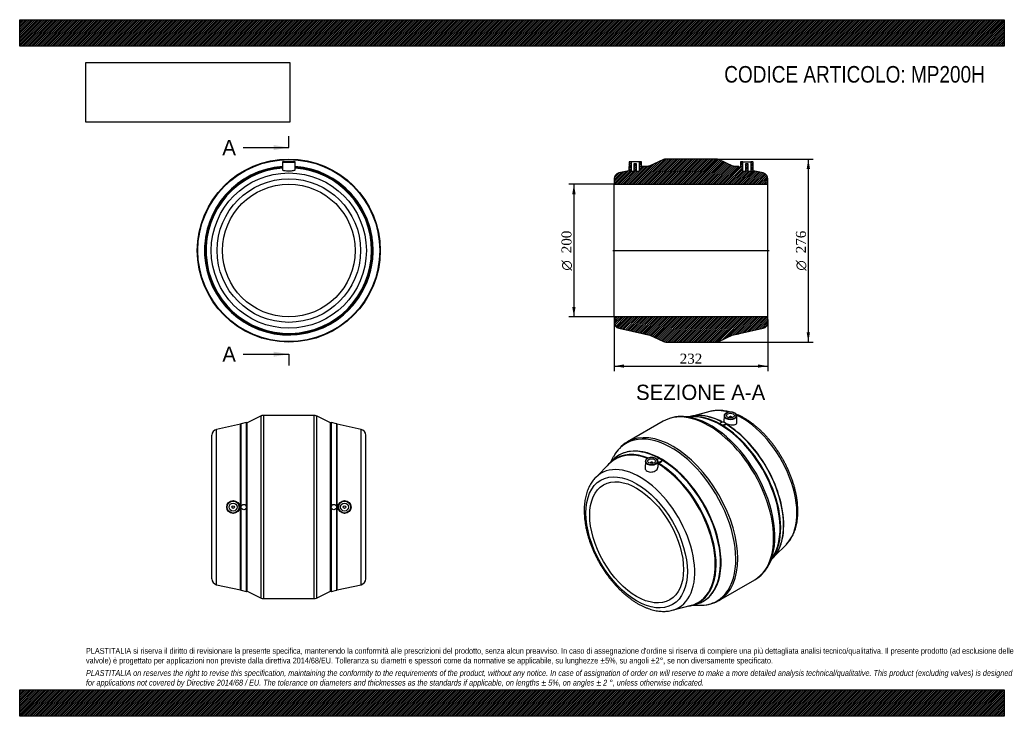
# Model space of a CAD drawing. Header units: millimetres. Extents: x 0 to 1485, y 0 to 1050.
import ezdxf
from ezdxf.enums import TextEntityAlignment as Align
from ezdxf.lldxf.tags import DXFTag

# ---------------------------------------------------------------- set-up
doc = ezdxf.new("R2010")
doc.units = ezdxf.units.MM
doc.header["$LTSCALE"] = 5
for name, color, linetype in [('Default', 7, 'Continuous'), ('DV4_Default', 7, 'Continuous'), ('MP200H', 7, 'Continuous')]:
    doc.layers.add(name, color=color, linetype=linetype)
doc.styles.add('SEACAD_Solid_Edge_ANSI', font='seans.ttf')
doc.styles.add('SEACAD_Solid_Edge_ANSI1_Symbols', font='semeca1.ttf')
doc.styles.add('SEACAD_Times_New_Roman', font='times.ttf')
tags = doc.linetypes.add('CENTER2', pattern=[28.575, 19.05, -3.175, 3.175, -3.175]).pattern_tags.tags
tags[10:11] = [DXFTag(74, 4), DXFTag(75, 0), DXFTag(340, '0'), DXFTag(46, 0.0), DXFTag(50, 0.0), DXFTag(44, 0.0), DXFTag(45, 0.0)]
tags[8:9] = [DXFTag(74, 4), DXFTag(75, 0), DXFTag(340, '0'), DXFTag(46, 0.0), DXFTag(50, 0.0), DXFTag(44, 0.0), DXFTag(45, 0.0)]
tags[6:7] = [DXFTag(74, 4), DXFTag(75, 0), DXFTag(340, '0'), DXFTag(46, 0.0), DXFTag(50, 0.0), DXFTag(44, 0.0), DXFTag(45, 0.0)]
tags[4:5] = [DXFTag(74, 4), DXFTag(75, 0), DXFTag(340, '0'), DXFTag(46, 0.0), DXFTag(50, 0.0), DXFTag(44, 0.0), DXFTag(45, 0.0)]
doc.dimstyles.new('ANSImm', dxfattribs={"dimtxt": 15, "dimasz": 15, "dimexe": 7.5, "dimexo": 0, "dimgap": 3.75, "dimtad": 1, "dimdsep": 46, "dimtxsty": 'SEACAD_Times_New_Roman', "dimblk1": '_SE_FILLED', "dimblk2": '_SE_FILLED', "dimsah": 1, "dimcen": 7.5, "dimazin": 0, "dimtfac": 0.85, "dimtdec": 3, "dimtofl": 0, "dimtmove": 0, "dimatfit": 3, "dimfxl": 1, "dimarcsym": 0})
picture_1 = doc.add_image_def('image1.jpg', size_in_pixel=(4302, 1260))

# ---------------------------------------------------------------- blocks, each defined once
blk = doc.blocks.new('SE')
at = {"layer": 'MP200H', "color": 7, "linetype": 'Continuous'}
for p, q in [((396.4, 835.5), (396.2, 824)), ((396.4, 835.5), (415.4, 835.5)), ((414.9, 836), (396.9, 836)), ((415.6, 824), (415.4, 835.5))]:
    blk.add_line(p, q, dxfattribs=at)
for radius in [138, 137.2, 117, 108.2, 100]:
    blk.add_circle((405.9, 702), radius, dxfattribs=at)
for centre, radius, start, end in [((396.9, 835.5), 0.5, 90, 179), ((414.9, 835.5), 0.5, 1, 90), ((405.9, 702), 127.2, 94.3407, 360), ((405.9, 702), 127.1, 94.3426, 85.6574), ((405.9, 702), 125.5, 94.4141, 85.5859), ((405.9, 702), 124.8, 94.4417, 360), ((405.9, 702), 127.2, 0, 85.6593), ((405.9, 702), 124.8, 0, 85.5583)]:
    blk.add_arc(centre, radius, start, end, dxfattribs=at)
for points, knots in [([(396.2, 824), (396.2, 824), (396.2, 824), (396.2, 823.7), (396.5, 823.5), (397.4, 823), (398.1, 822.8), (399.9, 822.5), (401, 822.4), (403.4, 822.3), (404.7, 822.3), (408.5, 822.3), (411.1, 822.4), (412.9, 822.7)], [0.6245171, 0.6245171, 0.6245171, 0.6245171, 0.625, 0.625, 0.6875, 0.6875, 0.75, 0.75, 0.8125, 0.8125, 0.875, 0.875, 1, 1, 1, 1]), ([(412.9, 822.7), (413.8, 822.9), (414.5, 823), (415.4, 823.5), (415.6, 823.7), (415.6, 824)], [0, 0, 0, 0, 0.0625, 0.0625, 0.1238368, 0.1238368, 0.1238368, 0.1238368])]:
    blk.add_open_spline(points, degree=3, knots=knots, dxfattribs=at)
blk = doc.blocks.new('SE1')
at = {"layer": 'MP200H', "color": 7, "linetype": 'Continuous'}
for p, q in [((1018.8, 451.2), (1000.6, 451.8)), ((1011.1, 451.9), (1009.7, 451.5)), ((1040.7, 459.4), (1016.9, 453.1)), ((1062.4, 453), (1062.2, 445)), ((1069.9, 450.7), (1069.9, 450)), ((1073.9, 450), (1073.9, 450.7)), ((1081.6, 442.5), (1081.4, 453)), ((970.5, 444.7), (916.5, 413.5)), ((1056.6, 441.3), (1056.6, 441)), ((1064.6, 440), (1064.6, 441.3)), ((894.5, 386.5), (890, 382)), ((895.3, 391), (891, 383)), ((889.6, 381.1), (868.7, 360.1)), ((943.6, 384.4), (943.4, 374)), ((951.1, 382.1), (951.1, 381.5)), ((955.1, 381.5), (955.1, 382.1)), ((962.8, 376.4), (962.6, 384.4)), ((968.4, 385.4), (968.4, 385.8)), ((1139, 241.7), (1156.3, 259.2)), ((1129.7, 228.2), (1138.3, 244.2)), ((1134, 236.2), (1135, 237.2)), ((1054.5, 174.5), (1108.5, 205.7)), ((984.3, 159.8), (1013, 167.4)), ((1014, 167.3), (1020.1, 168.9)), ((1015.4, 167.7), (1024.4, 167.4))]:
    blk.add_line(p, q, dxfattribs=at)
for centre, radius, start, end in [((997.8, 396.6), 55.3, 86.5345, 119.6028), ((1023.4, 382.3), 71.1, 64.1324, 92.5947), ((1060.1, 443.4), 4.54, 225.6814, 254.3186), ((944.6, 365.7), 55.4, 120.2506, 152.5541), ((925.8, 355.8), 43.8, 99.5018, 125.8816), ((1081.4, 282.4), 70.6, 327.3562, 355.317), ((1080.3, 253.6), 55.6, 300.4937, 333.5235), ((1008.8, 212), 44.5, 293.6141, 322.5198), ((1027.3, 222.5), 55.2, 266.9471, 299.6838)]:
    blk.add_arc(centre, radius, start, end, dxfattribs=at)
for centre, major_axis, start_param, end_param in [((1039.5, 325.2), (69, -119.5), 0, 3.141593), ((1089.5, 354.1), (58.5, -101.3), 2.606727, 2.982782), ((1042, 326.6), (-68.6, 118.8), -0.350938, -0.344984), ((1042, 326.6), (-68.6, 118.8), 3.494142, 5.932247), ((1063.4, 339), (62.7, -108.6), 2.868045, 2.986975), ((1057.9, 335.8), (63.6, -110.1), -3.414092, -3.379807), ((1057.9, 335.8), (63.6, -110.1), 2.367008, 2.869094), ((1057.1, 335.3), (63.5, -110), 0.344984, 2.796609), ((1063.4, 339), (62.7, -108.6), 2.399633, 2.868045), ((1089.5, 354.1), (58.5, -101.3), -3.300403, -3.296211), ((1064.1, 339.4), (62.4, -108.1), -3.880313, -3.818155), ((1071.9, 452.9), (9.51, 0), 3.12925, 3.195378), ((1071.9, 452.9), (9.51, 0), 3.195378, 6.283185), ((1071.9, 453.3), (-9.01, 0), 2.315537, 6.283185), ((1071.9, 453.3), (-9.01, 0), 0, 0.871577), ((1071.9, 453.3), (-9.01, 0), 0.871577, 2.315537), ((1071.9, 450.7), (-2, 0), 2.451776, 6.283185), ((1071.9, 450.7), (-2, 0), 0, 0.689817), ((1089.5, 354.1), (58.5, -101.3), 0.154618, 2.456505), ((1071.9, 452.9), (9.51, 0), 0.012343, 0.059638), ((1071.9, 452.9), (9.51, 0), 0, 0.012343), ((985.5, 294), (-69, 119.5), 3.142743, 6.281095), ((1057.9, 335.8), (63.6, -110.1), 0.273227, 2.345381), ((1064.1, 339.4), (62.4, -108.1), 0.667166, 2.350932), ((1063.4, 339), (62.7, -108.6), 0.273243, 2.342371), ((983.1, 292.6), (68.6, -118.8), 0, 3.483825), ((967.1, 283.4), (63.6, -110.1), 2.371855, 3.199382), ((985.5, 294), (-69, 119.5), 6.281095, 6.283185), ((968, 283.9), (63.5, -110), 0.229073, 2.935555), ((961.7, 280.2), (62.7, -108.6), 3.203038, 3.376086), ((960.9, 279.8), (62.4, -108.1), 2.518189, 3.296211), ((967.1, 283.4), (63.6, -110.1), 3.199382, 3.296211), ((961.7, 280.2), (62.7, -108.6), 2.507442, 3.203038), ((983.1, 292.6), (68.6, -118.8), 3.483825, 3.486577), ((953.1, 384.7), (-9.01, 0), 2.315537, 6.283185), ((964.4, 385.8), (4, 0), 0, 2.481458), ((967.1, 283.4), (63.6, -110.1), 6.219153, 8.626694), ((935.5, 265.1), (58.5, -101.3), 0, 3.296211), ((953.1, 384.3), (9.51, 0), 3.12925, 3.195378), ((953.1, 384.3), (9.51, 0), 3.195378, 6.283185), ((953.1, 384.7), (-9.01, 0), 0, 0.871577), ((953.1, 384.7), (-9.01, 0), 0.871577, 2.315537), ((953.1, 382.1), (2, 0), 0, 3.83141), ((953.1, 382.1), (2, 0), 5.593368, 6.283185), ((964.4, 385.8), (4, 0), 4.247993, 6.283185), ((953.1, 384.3), (9.51, 0), 0.012343, 0.059638), ((953.1, 384.3), (9.51, 0), 0, 0.012343), ((961.7, 280.2), (62.7, -108.6), -0.050736, 2.344728), ((960.9, 279.8), (62.4, -108.1), 0, 2.335691), ((1057.9, 335.8), (63.6, -110.1), 0.238214, 0.273227), ((1063.4, 339), (62.7, -108.6), 0.154618, 0.273243), ((1042, 326.6), (-68.6, 118.8), 3.486577, 3.494142), ((935.5, 265.1), (58.5, -101.3), 6.128567, 6.283185), ((961.7, 280.2), (62.7, -108.6), -0.234493, -0.050736), ((960.9, 279.8), (62.4, -108.1), 6.128567, 6.283185), ((967.1, 283.4), (63.6, -110.1), 6.128567, 6.219153), ((983.1, 292.6), (68.6, -118.8), 5.938201, 6.283185), ((985.5, 294), (-69, 119.5), 3.141593, 3.142743)]:
    blk.add_ellipse(centre, major_axis=major_axis, ratio=0.57735, start_param=start_param, end_param=end_param, dxfattribs=at)
for centre, major_axis in [((1071.9, 453.3), (-6, 0)), ((1060.6, 441.3), (-4, 0)), ((953.1, 384.7), (6, 0)), ((930.5, 262.2), (54.1, -93.7)), ((930.5, 262.2), (50, -86.6))]:
    blk.add_ellipse(centre, major_axis=major_axis, ratio=0.57735, dxfattribs=at)
for points, knots in [([(1071.3, 458.6), (1070.9, 458.7), (1069.3, 459.1), (1066.3, 459.8), (1062.3, 460.5), (1058.4, 460.9), (1054.6, 461.1), (1050.8, 461), (1047.2, 460.7), (1043.9, 460.2), (1042, 459.7), (1041.1, 459.4)], [0.4034561, 0.4034561, 0.4034561, 0.4034561, 0.4231564, 0.4992559, 0.5750431, 0.6504306, 0.7253359, 0.7996902, 0.8734477, 0.9465932, 1, 1, 1, 1]), ([(1081.4, 453.3), (1081.4, 453.3), (1081.4, 453.6), (1081.2, 454.3), (1080.7, 455.2), (1079.9, 456), (1079, 456.8), (1077.8, 457.4), (1076.5, 457.9), (1075.1, 458.3), (1073.5, 458.5), (1072, 458.6), (1070.4, 458.6), (1068.9, 458.3), (1067.4, 458), (1066.1, 457.4), (1064.9, 456.8), (1063.9, 456.1), (1063.1, 455.2), (1062.6, 454.3), (1062.4, 453.4), (1062.4, 452.8), (1062.4, 452.6)], [0, 0, 0, 0, 0.006019, 0.056927, 0.108036, 0.160063, 0.213006, 0.266446, 0.319998, 0.373488, 0.426902, 0.480268, 0.533627, 0.587018, 0.640482, 0.694067, 0.747811, 0.801714, 0.855606, 0.909043, 0.961472, 1, 1, 1, 1]), ([(1092.7, 449.4), (1091.9, 449.9), (1090, 451), (1086.5, 452.8), (1083.1, 454.3), (1081.1, 455.2), (1080.4, 455.5)], [0, 0, 0, 0, 0.0406217, 0.1171841, 0.1937842, 0.2312978, 0.2312978, 0.2312978, 0.2312978]), ([(1156.4, 259.2), (1157.2, 260), (1158.6, 261.5), (1160.8, 264.2), (1162.8, 267.1), (1164.7, 270.3), (1166.5, 273.6), (1168, 277.1), (1169.4, 280.8), (1170.6, 284.7), (1171.6, 288.7), (1172.4, 292.9), (1173, 297.2), (1173.5, 301.6), (1173.7, 306.2), (1173.7, 310.8), (1173.5, 315.5), (1173.2, 320.4), (1172.6, 325.2), (1171.9, 330.2), (1171, 335.2), (1169.8, 340.2), (1168.6, 345.2), (1167.1, 350.3), (1165.5, 355.3), (1163.6, 360.4), (1161.7, 365.4), (1159.5, 370.4), (1157.3, 375.4), (1154.8, 380.3), (1152.3, 385.2), (1149.5, 390), (1146.7, 394.7), (1143.7, 399.3), (1140.6, 403.9), (1137.4, 408.3), (1134.1, 412.6), (1130.7, 416.7), (1127.2, 420.8), (1123.6, 424.7), (1119.9, 428.4), (1116.2, 432), (1112.3, 435.4), (1108.5, 438.6), (1104.5, 441.6), (1100.6, 444.5), (1096.6, 447.1), (1094.1, 448.6), (1092.7, 449.4)], [0, 0, 0, 0, 0.018303, 0.039049, 0.059938, 0.080986, 0.1022, 0.123579, 0.145111, 0.166781, 0.188566, 0.210444, 0.232393, 0.254392, 0.276421, 0.298467, 0.320516, 0.342558, 0.364588, 0.386602, 0.408598, 0.430575, 0.452535, 0.474476, 0.496401, 0.518311, 0.540208, 0.562094, 0.583971, 0.605842, 0.627708, 0.649572, 0.671436, 0.693302, 0.715172, 0.737049, 0.758934, 0.78083, 0.80274, 0.824665, 0.846608, 0.86857, 0.890553, 0.912559, 0.934588, 0.95664, 0.978714, 1, 1, 1, 1]), ([(1057, 440.2), (1056.8, 440.4), (1056.7, 440.6), (1056.6, 440.8), (1056.6, 440.9), (1056.6, 441)], [0, 0, 0, 0, 0.125, 0.125, 0.1664528, 0.1664528, 0.1664528, 0.1664528]), ([(1064.6, 440), (1064.6, 439.9), (1064.6, 439.9), (1064.6, 439.6), (1064.5, 439.5), (1064.2, 439.2), (1064.1, 439.1), (1063.9, 439), (1063.8, 438.9), (1063.5, 438.8), (1063.3, 438.8), (1063, 438.7), (1062.8, 438.7), (1062.5, 438.6), (1062.3, 438.6), (1061.9, 438.6), (1061.7, 438.6), (1061.3, 438.6), (1061, 438.6), (1060.6, 438.7), (1060.4, 438.7), (1060, 438.8), (1059.7, 438.8), (1059.3, 438.9), (1059.1, 439), (1058.9, 439.1)], [0.2252771, 0.2252771, 0.2252771, 0.2252771, 0.25, 0.25, 0.375, 0.375, 0.4375, 0.4375, 0.5, 0.5, 0.5625, 0.5625, 0.625, 0.625, 0.6875, 0.6875, 0.75, 0.75, 0.8125, 0.8125, 0.875, 0.875, 0.9375, 0.9375, 1, 1, 1, 1]), ([(1062.2, 445), (1062.2, 444.9), (1062.2, 444.9), (1062.3, 444.3), (1062.6, 443.7), (1063.1, 443.1), (1063.2, 443.1), (1063.2, 443)], [0.74401736, 0.74401736, 0.74401736, 0.74401736, 0.75, 0.75, 0.8125, 0.8125, 0.81755066, 0.81755066, 0.81755066, 0.81755066]), ([(1064.2, 442.2), (1064.5, 442), (1064.9, 441.7), (1067.2, 440.5), (1069.8, 439.6), (1072.3, 439.3)], [0.8480546, 0.8480546, 0.8480546, 0.8480546, 0.875, 0.875, 1, 1, 1, 1]), ([(1072.3, 439.3), (1073.6, 439.1), (1074.8, 439), (1077.1, 439.2), (1078.1, 439.3), (1079.9, 440), (1080.5, 440.4), (1081.4, 441.4), (1081.7, 441.9), (1081.6, 442.5)], [0, 0, 0, 0, 0.0625, 0.0625, 0.125, 0.125, 0.1875, 0.1875, 0.2476332, 0.2476332, 0.2476332, 0.2476332]), ([(962.6, 384.7), (962.6, 384.7), (962.6, 385), (962.4, 385.7), (961.9, 386.6), (961.1, 387.4), (960.2, 388.2), (959, 388.8), (957.7, 389.3), (956.3, 389.7), (954.7, 390), (953.2, 390), (951.6, 390), (950.1, 389.7), (948.6, 389.4), (947.3, 388.9), (946.1, 388.2), (945.1, 387.5), (944.4, 386.6), (943.8, 385.7), (943.6, 384.8), (943.6, 384.3), (943.7, 384)], [0, 0, 0, 0, 0.006019, 0.056927, 0.108036, 0.160063, 0.213006, 0.266446, 0.319998, 0.373488, 0.426902, 0.480268, 0.533627, 0.587018, 0.640482, 0.694067, 0.747811, 0.801714, 0.855606, 0.909043, 0.961472, 1, 1, 1, 1]), ([(943.4, 374), (943.4, 373.9), (943.4, 373.9), (943.4, 373), (943.6, 372.2), (944.6, 370.7), (945.4, 370.1), (948.1, 368.5), (950.6, 368), (953.2, 368.3)], [0.7482466, 0.7482466, 0.7482466, 0.7482466, 0.75, 0.75, 0.8125, 0.8125, 0.875, 0.875, 1, 1, 1, 1]), ([(953.2, 368.3), (954.5, 368.4), (955.8, 368.7), (958.1, 369.7), (959.2, 370.3), (960.9, 371.8), (961.6, 372.6), (962.6, 374.4), (962.8, 375.4), (962.8, 376.4), (962.8, 376.4), (962.8, 376.4)], [0, 0, 0, 0, 0.0625, 0.0625, 0.125, 0.125, 0.1875, 0.1875, 0.25, 0.25, 0.25224, 0.25224, 0.25224, 0.25224]), ([(968.4, 385.5), (968.4, 385.2), (968.4, 385), (968.2, 384.5), (968.1, 384.2), (967.8, 383.8), (967.6, 383.6), (967.4, 383.4), (967.2, 383.2), (966.9, 383), (966.7, 382.9), (966.3, 382.7), (966.2, 382.6), (965.8, 382.4), (965.6, 382.4), (965.1, 382.3), (964.9, 382.2), (964.5, 382.1), (964.3, 382.1), (963.8, 382.1), (963.6, 382.1), (963.2, 382.1), (963, 382.2), (962.7, 382.2), (962.7, 382.2), (962.7, 382.2)], [0.1664528, 0.1664528, 0.1664528, 0.1664528, 0.25, 0.25, 0.375, 0.375, 0.4375, 0.4375, 0.5, 0.5, 0.5625, 0.5625, 0.625, 0.625, 0.6875, 0.6875, 0.75, 0.75, 0.8125, 0.8125, 0.875, 0.875, 0.9375, 0.9375, 0.9506559, 0.9506559, 0.9506559, 0.9506559]), ([(868.7, 360), (868.5, 359.9), (867.6, 359), (865.9, 357.1), (863.7, 354.3), (861.7, 351.3), (859.8, 348.1), (858.1, 344.7), (856.6, 341.2), (855.3, 337.4), (854.2, 333.5), (853.2, 329.5), (852.4, 325.3), (851.9, 320.9), (851.5, 316.5), (851.3, 311.9), (851.3, 307.2), (851.6, 302.5), (852, 297.7), (852.6, 292.8), (853.4, 287.8), (854.3, 282.8), (855.5, 277.8), (856.8, 272.7), (858.3, 267.7), (860, 262.6), (861.9, 257.6), (863.9, 252.5), (866, 247.5), (868.4, 242.6), (870.8, 237.7), (873.4, 232.8), (876.2, 228), (879.1, 223.4), (882.1, 218.7), (885.2, 214.2), (888.4, 209.9), (891.8, 205.6), (895.2, 201.5), (898.7, 197.5), (902.4, 193.6), (906, 189.9), (909.8, 186.4), (913.6, 183), (917.5, 179.8), (921.5, 176.9), (925.4, 174.1), (929.5, 171.5), (933.5, 169.1), (937.6, 166.9), (941.6, 165), (945.7, 163.3), (949.8, 161.8), (953.8, 160.6), (957.8, 159.6), (961.8, 158.8), (965.7, 158.4), (969.5, 158.1), (973.3, 158.1), (977, 158.4), (980.5, 159), (983, 159.4), (984.2, 159.8), (984.2, 159.8)], [0, 0, 0, 0, 0.002234, 0.01824, 0.034341, 0.050557, 0.066899, 0.083369, 0.099966, 0.116678, 0.133494, 0.150394, 0.167363, 0.184382, 0.201435, 0.21851, 0.235594, 0.252679, 0.269757, 0.286825, 0.30388, 0.320921, 0.337948, 0.35496, 0.371959, 0.388945, 0.40592, 0.422886, 0.439843, 0.456794, 0.47374, 0.490684, 0.507626, 0.524568, 0.541512, 0.55846, 0.575414, 0.592374, 0.609344, 0.626324, 0.643317, 0.660324, 0.677346, 0.694385, 0.711441, 0.728515, 0.745607, 0.762716, 0.77984, 0.796974, 0.814114, 0.831248, 0.848366, 0.865454, 0.882495, 0.899471, 0.916363, 0.933151, 0.949819, 0.966356, 0.982756, 0.999021, 1, 1, 1, 1])]:
    blk.add_open_spline(points, degree=3, knots=knots, dxfattribs=at)
blk = doc.blocks.new('SE2')
at = {"layer": 'MP200H', "color": 7, "linetype": 'Continuous'}
for p, q in [((364.3, 452.7), (342.9, 442.4)), ((364.3, 178.2), (364.3, 452.7)), ((367.7, 453.4), (367.7, 177.4)), ((444.1, 453.4), (367.7, 453.4)), ((444.1, 177.4), (444.1, 453.4)), ((447.6, 452.7), (447.6, 178.2)), ((468.9, 442.4), (447.6, 452.7)), ((332.9, 440.3), (297, 432.4)), ((297, 198.4), (297, 432.4)), ((332.9, 190.6), (332.9, 440.3)), ((341.7, 442.6), (334, 440.9)), ((334, 316.2), (334, 440.9)), ((341.7, 442.6), (341.7, 316.8)), ((342.9, 188.4), (342.9, 442.4)), ((468.9, 188.4), (468.9, 442.4)), ((470.2, 316.8), (470.2, 442.6)), ((477.9, 440.9), (470.2, 442.6)), ((477.9, 440.9), (477.9, 316.2)), ((478.9, 190.6), (478.9, 440.3)), ((514.9, 432.4), (478.9, 440.3)), ((514.9, 198.4), (514.9, 432.4)), ((289.9, 207.2), (289.9, 423.7)), ((521.9, 207.2), (521.9, 423.7)), ((334, 190), (334, 314.7)), ((341.7, 314.1), (341.7, 188.3)), ((470.2, 188.3), (470.2, 314.1)), ((477.9, 314.7), (477.9, 190)), ((297, 198.4), (332.9, 190.6)), ((478.9, 190.6), (514.9, 198.4)), ((334, 190), (341.7, 188.3)), ((342.9, 188.4), (364.3, 178.2)), ((447.6, 178.2), (468.9, 188.4)), ((470.2, 188.3), (477.9, 190)), ((367.7, 177.4), (444.1, 177.4))]:
    blk.add_line(p, q, dxfattribs=at)
for centre, radius in [((321.9, 315.4), 9.71), ((321.9, 315.4), 9.51), ((321.9, 315.4), 9.01), ((321.9, 315.4), 6), ((321.9, 315.4), 2), ((337.9, 315.4), 4), ((473.9, 315.4), 4), ((490, 315.4), 9.71), ((489.9, 315.4), 9.51), ((489.9, 315.4), 9.01), ((489.9, 315.4), 6), ((489.9, 315.4), 2)]:
    blk.add_circle(centre, radius, dxfattribs=at)
for centre, radius, start, end in [((367.7, 445.4), 8, 90, 115.56), ((444.1, 445.4), 8, 64.44, 90), ((298.9, 423.7), 9, 102.2867, 180), ((334.4, 438.9), 2, 102.2867, 138.7169), ((342.1, 440.6), 2, 65.8565, 102.2867), ((469.8, 440.6), 2, 77.7133, 114.1435), ((477.4, 438.9), 2, 41.2831, 77.7133), ((512.9, 423.7), 9, 0, 77.7133), ((298.9, 207.2), 9, 180, 257.7133), ((512.9, 207.2), 9, 282.2867, 0), ((334.4, 191.9), 2, 221.2831, 257.7133), ((342.1, 190.3), 2, 257.7133, 294.1435), ((367.7, 185.4), 8, 244.44, 270), ((444.1, 185.4), 8, 270, 295.56), ((469.8, 190.3), 2, 245.8565, 282.2867), ((477.4, 191.9), 2, 282.2867, 318.7169)]:
    blk.add_arc(centre, radius, start, end, dxfattribs=at)
blk = doc.blocks.new('SE4')
at = {"color": 7, "linetype": 'Continuous', "style": 'SEACAD_Solid_Edge_ANSI'}
blk.add_text('A', height=23, dxfattribs=at).set_placement((305.6, 868.8), align=Align.TOP_LEFT)
blk = doc.blocks.new('SE5')
at = {"color": 7, "linetype": 'Continuous', "style": 'SEACAD_Solid_Edge_ANSI'}
blk.add_text('A', height=23, dxfattribs=at).set_placement((305.6, 557.3), align=Align.TOP_LEFT)
blk = doc.blocks.new('SEANNOT_GROUP')
at = {"linetype": 'Continuous'}
blk.add_hatch(color=7, dxfattribs=at).paths.add_polyline_path([(382.9, 853.4), (405.9, 857.3), (382.9, 861.1)])
at = {"color": 7, "linetype": 'Continuous'}
blk.add_lwpolyline([(336.9, 857.3), (405.9, 857.3)], dxfattribs=at)
blk = doc.blocks.new('SEANNOT_GROUP1')
at = {"linetype": 'Continuous'}
blk.add_hatch(color=7, dxfattribs=at).paths.add_polyline_path([(382.9, 542), (405.9, 545.8), (382.9, 549.6)])
at = {"color": 7, "linetype": 'Continuous'}
blk.add_lwpolyline([(336.9, 545.8), (405.9, 545.8)], dxfattribs=at)
blk = doc.blocks.new('SE3')
at = {"layer": 'Default', "color": 7, "linetype": 'CENTER2'}
for p, q in [((405.9, 857.3), (405.9, 874.5)), ((405.9, 545.8), (405.9, 528.6))]:
    blk.add_line(p, q, dxfattribs=at)
at = {"layer": 'Default', "color": 7, "linetype": 'CENTER2', "const_width": 0.0001}
blk.add_lwpolyline([(405.9, 857.3), (405.9, 545.8)], dxfattribs=at)
at = {"layer": 'Default'}
for name in ['SE4', 'SEANNOT_GROUP', 'SE5', 'SEANNOT_GROUP1']:
    blk.add_blockref(name, (0, 0), dxfattribs=at)
blk = doc.blocks.new('SE6')
at = {"layer": 'MP200H', "linetype": 'Continuous'}
h = blk.add_hatch(dxfattribs=at)
h.set_pattern_fill('LINE', scale=0.629921, angle=45, style=0)
edge = h.paths.add_edge_path()
edge.add_line((1105.5, 836), (1102.5, 836))
edge.add_line((1102.5, 836), (1102.5, 821))
edge.add_line((1102.5, 821), (1098.5, 821))
edge.add_line((1098.5, 821), (1098.5, 832.8))
edge.add_line((1098.5, 832.8), (1094.5, 832.8))
edge.add_line((1094.5, 832.8), (1094.5, 821))
edge.add_line((1094.5, 821), (1090.5, 821))
edge.add_line((1090.5, 821), (1090.5, 836))
edge.add_line((1090.5, 836), (1087.5, 836))
edge.add_arc((1087.5, 835.5), 0.5, 90, 179)
edge.add_line((1087, 835.5), (1086.9, 826.5))
edge.add_line((1086.9, 826.5), (1085.5, 826.8))
edge.add_arc((1084, 825.5), 2, 41.2831, 75.4361)
edge.add_line((1084.5, 827.4), (1084.5, 829.3))
edge.add_line((1084.5, 829.3), (1076.5, 829.3))
edge.add_line((1076.5, 829.3), (1076.5, 829.1))
edge.add_arc((1076.3, 827.1), 2, 84.7802, 114.1435)
edge.add_line((1075.5, 829), (1054.2, 839.2))
edge.add_arc((1050.7, 832), 8, 64.44, 90)
edge.add_line((1050.7, 840), (974.3, 840))
edge.add_arc((974.3, 832), 8, 90, 115.56)
edge.add_line((970.9, 839.2), (949.5, 829))
edge.add_arc((948.7, 827.1), 2, 65.8565, 95.2198)
edge.add_line((948.5, 829.1), (948.5, 829.3))
edge.add_line((948.5, 829.3), (940.5, 829.3))
edge.add_line((940.5, 829.3), (940.5, 827.4))
edge.add_arc((941, 825.5), 2, 104.5639, 138.7169)
edge.add_line((939.5, 826.8), (938.2, 826.5))
edge.add_line((938.2, 826.5), (938, 835.5))
edge.add_arc((937.5, 835.5), 0.5, 1, 90)
edge.add_line((937.5, 836), (934.5, 836))
edge.add_line((934.5, 836), (934.5, 821))
edge.add_line((934.5, 821), (930.5, 821))
edge.add_line((930.5, 821), (930.5, 832.8))
edge.add_line((930.5, 832.8), (926.5, 832.8))
edge.add_line((926.5, 832.8), (926.5, 821))
edge.add_line((926.5, 821), (922.5, 821))
edge.add_line((922.5, 821), (922.5, 836))
edge.add_line((922.5, 836), (919.5, 836))
edge.add_arc((919.5, 835.5), 0.5, 90, 179)
edge.add_line((919, 835.5), (918.8, 822.3))
edge.add_line((918.8, 822.3), (903.6, 819))
edge.add_arc((905.5, 810.2), 9, 102.2867, 180)
edge.add_line((896.5, 810.2), (896.5, 802))
edge.add_line((896.5, 802), (1128.5, 802))
edge.add_line((1128.5, 802), (1128.5, 810.2))
edge.add_arc((1119.5, 810.2), 9, 0, 77.7133)
edge.add_line((1121.4, 819), (1106.3, 822.3))
edge.add_line((1106.3, 822.3), (1106, 835.5))
edge.add_arc((1105.5, 835.5), 0.5, 1, 90)
h = blk.add_hatch(dxfattribs=at)
h.set_pattern_fill('LINE', scale=0.629921, angle=45, style=0)
edge = h.paths.add_edge_path()
edge.add_arc((905.5, 593.8), 9, 180, 257.7133)
edge.add_line((903.6, 585), (939.5, 577.1))
edge.add_arc((941, 578.5), 2, 221.2831, 257.7133)
edge.add_line((940.6, 576.5), (948.3, 574.8))
edge.add_arc((948.7, 576.8), 2, 257.7133, 294.1435)
edge.add_line((949.5, 575), (970.9, 564.7))
edge.add_arc((974.3, 572), 8, 244.44, 270)
edge.add_line((974.3, 564), (1050.7, 564))
edge.add_arc((1050.7, 572), 8, 270, 295.56)
edge.add_line((1054.2, 564.7), (1075.5, 575))
edge.add_arc((1076.3, 576.8), 2, 245.8565, 282.2867)
edge.add_line((1076.8, 574.8), (1084.4, 576.5))
edge.add_arc((1084, 578.5), 2, 282.2867, 318.7169)
edge.add_line((1085.5, 577.1), (1121.4, 585))
edge.add_arc((1119.5, 593.8), 9, 282.2867, 360)
edge.add_line((1128.5, 593.8), (1128.5, 602))
edge.add_line((1128.5, 602), (896.5, 602))
edge.add_line((896.5, 602), (896.5, 593.8))
at = {"layer": 'DV4_Default', "color": 7, "linetype": 'CENTER2'}
blk.add_line((894.8, 702), (1130.3, 702), dxfattribs=at)
at = {"layer": 'MP200H', "color": 7, "linetype": 'Continuous'}
for p, q in [((919, 835.5), (918.8, 822.3)), ((922.5, 836), (919.5, 836)), ((934.5, 836), (922.5, 836)), ((922.5, 821), (922.5, 836)), ((926.5, 832.8), (926.5, 821)), ((930.5, 832.8), (926.5, 832.8)), ((930.5, 821), (930.5, 832.8)), ((934.5, 836), (934.5, 821)), ((937.5, 836), (934.5, 836)), ((938.2, 826.5), (938, 835.5)), ((970.9, 839.2), (949.5, 829)), ((1050.7, 840), (974.3, 840)), ((1075.5, 829), (1054.2, 839.2)), ((1087, 835.5), (1086.9, 826.5)), ((1090.5, 836), (1087.5, 836)), ((1090.5, 836), (1102.5, 836)), ((1090.5, 821), (1090.5, 836)), ((1098.5, 832.8), (1094.5, 832.8)), ((1094.5, 832.8), (1094.5, 821)), ((1098.5, 821), (1098.5, 832.8)), ((1105.5, 836), (1102.5, 836)), ((1102.5, 836), (1102.5, 821)), ((1106.3, 822.3), (1106, 835.5)), ((918.8, 822.3), (903.6, 819)), ((926.5, 821), (922.5, 821)), ((934.5, 821), (930.5, 821)), ((939.5, 826.8), (938.2, 826.5)), ((940.5, 829.3), (948.5, 829.3)), ((940.5, 827.4), (940.5, 829.3)), ((948.5, 829.3), (948.5, 829.1)), ((1076.5, 829.3), (1084.5, 829.3)), ((1076.5, 829.1), (1076.5, 829.3)), ((1084.5, 829.3), (1084.5, 827.4)), ((1086.9, 826.5), (1085.5, 826.8)), ((1094.5, 821), (1090.5, 821)), ((1102.5, 821), (1098.5, 821)), ((1121.4, 819), (1106.3, 822.3)), ((896.5, 810.2), (896.5, 802)), ((896.5, 602), (896.5, 802)), ((896.5, 802), (1128.5, 802)), ((1128.5, 802), (1128.5, 810.2)), ((1128.5, 602), (1128.5, 802)), ((896.5, 602), (896.5, 593.8)), ((1128.5, 602), (896.5, 602)), ((1128.5, 593.8), (1128.5, 602)), ((903.6, 585), (939.5, 577.1)), ((1085.5, 577.1), (1121.4, 585)), ((940.6, 576.5), (948.3, 574.8)), ((949.5, 575), (970.9, 564.7)), ((1054.2, 564.7), (1075.5, 575)), ((1076.8, 574.8), (1084.4, 576.5)), ((974.3, 564), (1050.7, 564))]:
    blk.add_line(p, q, dxfattribs=at)
for centre, radius, start, end in [((919.5, 835.5), 0.5, 90, 179), ((937.5, 835.5), 0.5, 1, 90), ((974.3, 832), 8, 90, 115.56), ((1050.7, 832), 8, 64.44, 90), ((1087.5, 835.5), 0.5, 90, 179), ((1105.5, 835.5), 0.5, 1, 90), ((905.5, 810.2), 9, 102.2867, 180), ((941, 825.5), 2, 104.5639, 138.7169), ((948.7, 827.1), 2, 65.8565, 95.2198), ((1076.3, 827.1), 2, 84.7802, 114.1435), ((1084, 825.5), 2, 41.2831, 75.4361), ((1119.5, 810.2), 9, 0, 77.7133), ((905.5, 593.8), 9, 180, 257.7133), ((1119.5, 593.8), 9, 282.2867, 0), ((941, 578.5), 2, 221.2831, 257.7133), ((948.7, 576.8), 2, 257.7133, 294.1435), ((974.3, 572), 8, 244.44, 270), ((1050.7, 572), 8, 270, 295.56), ((1076.3, 576.8), 2, 245.8565, 282.2867), ((1084, 578.5), 2, 282.2867, 318.7169)]:
    blk.add_arc(centre, radius, start, end, dxfattribs=at)
blk = doc.blocks.new('GDimGGroup')
at = {"layer": 'Default', "linetype": 'Continuous'}
for points in [[(1191.9, 825), (1189.4, 840), (1186.9, 825)], [(1191.9, 579), (1186.9, 579), (1189.4, 564)]]:
    blk.add_hatch(color=7, dxfattribs=at).paths.add_polyline_path(points)
at = {"layer": 'Default', "color": 7, "linetype": 'Continuous'}
for p, q in [((1050.7, 840), (1196.9, 840)), ((1189.4, 840), (1189.4, 564)), ((1050.7, 564), (1196.9, 564))]:
    blk.add_line(p, q, dxfattribs=at)
for s, style, p in [('276', 'SEACAD_Times_New_Roman', (1170.7, 698)), ('O', 'SEACAD_Solid_Edge_ANSI1_Symbols', (1170.7, 671.8))]:
    blk.add_text(s, height=15, rotation=90, dxfattribs=dict(at, style=style)).set_placement(p, align=Align.TOP_LEFT)
blk = doc.blocks.new('GDimGGroup1')
at = {"layer": 'Default', "linetype": 'Continuous'}
for points in [[(833.4, 787), (838.4, 787), (835.9, 802)], [(833.4, 617), (835.9, 602), (838.4, 617)]]:
    blk.add_hatch(color=7, dxfattribs=at).paths.add_polyline_path(points)
at = {"layer": 'Default', "color": 7, "linetype": 'Continuous'}
for p, q in [((896.5, 802), (828.4, 802)), ((835.9, 802), (835.9, 602)), ((896.5, 602), (828.4, 602))]:
    blk.add_line(p, q, dxfattribs=at)
for s, style, p in [('200', 'SEACAD_Times_New_Roman', (817.2, 698)), ('O', 'SEACAD_Solid_Edge_ANSI1_Symbols', (817.2, 671.8))]:
    blk.add_text(s, height=15, rotation=90, dxfattribs=dict(at, style=style)).set_placement(p, align=Align.TOP_LEFT)
blk = doc.blocks.new('DMBLK3')
at = {"layer": 'Default', "linetype": 'Continuous'}
for points in [[(911.5, 525.4), (911.5, 530.4), (896.5, 527.9)], [(1113.5, 525.4), (1128.5, 527.9), (1113.5, 530.4)]]:
    blk.add_hatch(color=7, dxfattribs=at).paths.add_polyline_path(points)
at = {"layer": 'Default', "color": 7, "linetype": 'Continuous'}
for p, q in [((896.5, 597.9), (896.5, 520.4)), ((1128.5, 597.9), (1128.5, 520.4)), ((896.5, 527.9), (1128.5, 527.9))]:
    blk.add_line(p, q, dxfattribs=at)
at = {"layer": 'Default', "color": 7, "linetype": 'Continuous', "style": 'SEACAD_Times_New_Roman'}
blk.add_text('232', height=15, dxfattribs=at).set_placement((995.5, 546.6), align=Align.TOP_LEFT)
blk = doc.blocks.new('_SE_FILLED')
at = {"color": 0}
blk.add_line((0, 0), (-1, 0), dxfattribs=at)
blk.add_solid([(0, 0), (-1, -0.1665), (-1, 0.1665), (0, 0)], dxfattribs=at)

msp = doc.modelspace()

# ---------------------------------------------------------------- hatches: boundary and pattern name
at = {"layer": 'Default', "linetype": 'Continuous'}
h = msp.add_hatch(dxfattribs=at)
h.set_pattern_fill('LINE', scale=0.629921, angle=45, style=0)
h.paths.add_polyline_path([(1485, 1010), (1485, 1050), (0, 1050), (0, 1010)])
for points in [[(1485, 1010), (1485, 1050), (0, 1050), (0, 1010)], [(1485, 0), (1485, 40), (0, 40), (0, 0)]]:
    msp.add_hatch(color=7, dxfattribs=at).paths.add_polyline_path(points)
h = msp.add_hatch(dxfattribs=at)
h.set_pattern_fill('LINE', scale=0.629921, angle=45, style=0)
h.paths.add_polyline_path([(1485, 0), (1485, 40), (0, 40), (0, 0)])

# ---------------------------------------------------------------- linework, layer by layer
at = {"layer": 'Default', "color": 7, "linetype": 'Continuous'}
for p, q in [((0, 1050), (1485, 1050)), ((0, 1010), (0, 1050)), ((1485, 1050), (1485, 1010)), ((1485, 1010), (0, 1010)), ((0, 40), (1485, 40)), ((0, 0), (0, 40)), ((1485, 40), (1485, 0)), ((1485, 0), (0, 0))]:
    msp.add_line(p, q, dxfattribs=at)

# ---------------------------------------------------------------- block references
at = {"layer": 'Default'}
for name in ['SE3', 'SE', 'SE6', 'GDimGGroup', 'GDimGGroup1', 'SE1', 'SE2']:
    msp.add_blockref(name, (0, 0), dxfattribs=at)

# ---------------------------------------------------------------- texts
at = {"layer": 'Default', "color": 7, "linetype": 'Continuous', "style": 'SEACAD_Solid_Edge_ANSI'}
msp.add_text('SEZIONE A-A', height=23, dxfattribs=at).set_placement((929.579, 499.83), align=Align.TOP_LEFT)
at = {"layer": 'Default', "attachment_point": 1}
for s, insert, char_height, width in [('{\\fArial Narrow|b0||i0||c0|p34;\\C7;\\H25.;\\W1.;CODICE ARTICOLO: MP200H}', (1062.601, 980.168), 25, 396.49798), ("{\\fArial Narrow|b0||i0||c0|p34;\\C7;\\H8.75;\\W1.;PLASTITALIA si riserva il diritto di revisionare la presente specifica, mantenendo la conformità alle prescrizioni del prodotto, senza alcun preavviso. In caso di assegnazione d'ordine si riserva di compiere una più dettagliata analisi tecnico/qualitativa. Il presente prodotto (ad esclusione delle \\P}{\\fArial Narrow|b0||i0||c0|p34;\\C7;\\H8.75;\\W1.;valvole) è progettato per applicazioni non previste dalla direttiva 2014/68/EU. Tolleranza su diametri e spessori come da normative se applicabile, su lunghezze ±5%, su angoli ±2°, se non diversamente specificato.\\P}{\\fArial Narrow|b0||i0||c0|p34;\\C7;\\H2.5;\\W1.;   \\P}{\\fArial Narrow|b0||i1||c0|p34;\\C7;\\H8.75;\\W1.;PLASTITALIA on reserves the right to revise this specification, maintaining the conformity to the requirements of the product, without any notice. In case of assignation of order on will reserve to make a more detailed analysis technical/qualitative. This product (excluding valves) is designed \\P}{\\fArial Narrow|b0||i1||c0|p34;\\C7;\\H8.75;\\W1.;for applications not covered by Directive 2014/68 / EU. The tolerance on diameters and thicknesses as the standards if applicable, on lengths ± 5%, on angles ± 2 °, unless otherwise indicated.\\P}", (100, 103.012), 8.75, 1285)]:
    msp.add_mtext(s, dxfattribs=dict(at, insert=insert, char_height=char_height, width=width))

# ---------------------------------------------------------------- dimensions: what is measured, and where the dimension line sits
at = {"layer": 'Default', "color": 7, "linetype": 'Continuous'}
dim = msp.add_linear_dim(base=(896.517, 527.881), p1=(896.517, 597.858), p2=(1128.517, 597.858), angle=360, text='\\A1;<>', dimstyle='ANSImm', dxfattribs=at)
dim.commit()
dim.dimension.update_dxf_attribs({"geometry": 'DMBLK3', "text_midpoint": (1012.517, 527.881), "dimtype": 161})

# ---------------------------------------------------------------- pictures from other files: only their frames are drawn
image = msp.add_image(picture_1, insert=(100, 895.516), size_in_units=(307.286, 90))
image.dxf.flags = 7

doc.saveas('drawing.dxf')
